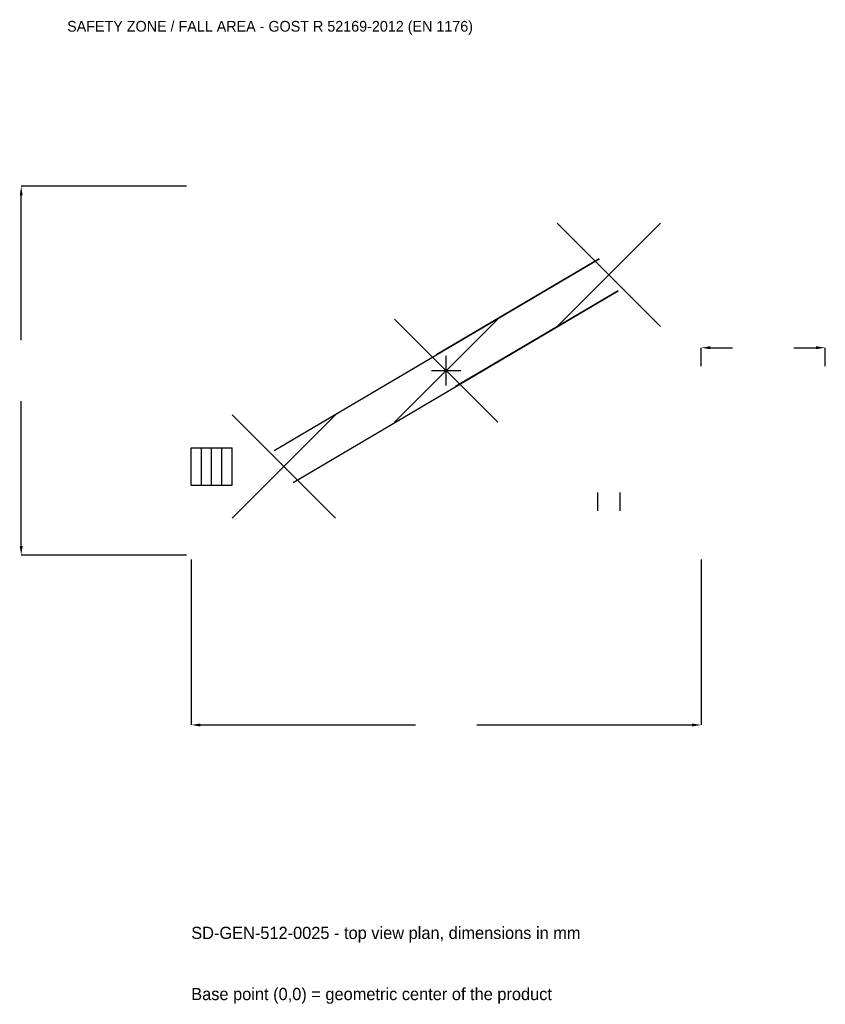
# Model space of a CAD drawing. Extents: x -6356 to 5650, y -9450 to 5234.
import ezdxf

# ---------------------------------------------------------------- set-up
doc = ezdxf.new("R2010")
doc.units = 0
for name, color, linetype in [('GP_MAF_zona_bezopasnosti', 1, 'Continuous'), ('ZSK_DANNYE', 3, 'Continuous'), ('ZSK_KONTUR', 7, 'Continuous'), ('ZSK_RAZMERY', 8, 'Continuous')]:
    doc.layers.add(name, color=color, linetype=linetype)
doc.dimstyles.new('ORION', dxfattribs={"dimtxt": 228, "dimasz": 136.8, "dimexe": 1.25, "dimexo": 68.4, "dimtad": 1, "dimcen": 2.5, "dimazin": 3, "dimtfac": 1, "dimtmove": 0, "dimatfit": 3})

# ---------------------------------------------------------------- blocks, each defined once
blk = doc.blocks.new('_CLOSEDFILLED')
at = {"color": 0, "linetype": 'BYBLOCK'}
blk.add_solid([(-1, 0.16), (0, 0), (-1, -0.16)], dxfattribs=at)
blk = doc.blocks.new('*D1')
for p, q in [((-3800, -2818.4), (-3800, -5284)), ((3800, -2818.4), (3800, -5284)), ((-3663.2, -5284), (-456, -5284)), ((456, -5284), (3663.2, -5284))]:
    blk.add_line(p, q)
at = {"layer": 'Defpoints'}
for p in [(-3800, -2750), (3800, -2750), (-3800, -5284)]:
    blk.add_point(p, dxfattribs=at)
at = {"layer": 'ZSK_RAZMERY', "xscale": 136.79999999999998, "yscale": 136.79999999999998, "rotation": 180}
blk.add_blockref('_CLOSEDFILLED', (-3800, -5284), dxfattribs=at)
at = {"layer": 'ZSK_RAZMERY', "xscale": 136.79999999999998, "yscale": 136.79999999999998}
blk.add_blockref('_CLOSEDFILLED', (3800, -5284), dxfattribs=at)
blk = doc.blocks.new('*D2')
for p, q in [((-3868.4, 2750), (-6334, 2750)), ((-6334, 456), (-6334, 2613.2)), ((-6334, -2613.2), (-6334, -456)), ((-3868.4, -2750), (-6334, -2750))]:
    blk.add_line(p, q)
at = {"layer": 'Defpoints'}
for p in [(-3800, 2750), (-6334, -2750), (-3800, -2750)]:
    blk.add_point(p, dxfattribs=at)
at = {"layer": 'ZSK_RAZMERY', "xscale": 136.79999999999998, "yscale": 136.79999999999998}
for p, rotation in [((-6334, 2750), 90), ((-6334, -2750), 270)]:
    blk.add_blockref('_CLOSEDFILLED', p, dxfattribs=dict(at, rotation=rotation))
blk = doc.blocks.new('*D3')
for p, q in [((3800, 68.4), (3800, 342)), ((3936.8, 342), (4269, 342)), ((5181, 342), (5513.2, 342)), ((5650, 68.4), (5650, 342))]:
    blk.add_line(p, q)
at = {"layer": 'Defpoints'}
for p in [(3800, 342), (3800, 0), (5650, 0)]:
    blk.add_point(p, dxfattribs=at)
at = {"layer": 'ZSK_RAZMERY', "xscale": 136.79999999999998, "yscale": 136.79999999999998, "rotation": 180}
blk.add_blockref('_CLOSEDFILLED', (3800, 342), dxfattribs=at)
at = {"layer": 'ZSK_RAZMERY', "xscale": 136.79999999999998, "yscale": 136.79999999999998}
blk.add_blockref('_CLOSEDFILLED', (5650, 342), dxfattribs=at)
blk = doc.blocks.new('B1')
at = {"layer": 'ZSK_KONTUR'}
for p, q in [((1652, 660), (3192, 2200)), ((1652, 2200), (3192, 660)), ((-2562.933, -1191.3), (2281.067, 1668.7)), ((2281.067, 1668.7), (-140.933, 238.7)), ((-2281.067, -1668.7), (2562.933, 1191.3)), ((2562.933, 1191.3), (140.933, -238.7)), ((-770, -770), (770, 770)), ((-770, 770), (770, -770)), ((-3192, -2200), (-1652, -660)), ((-3192, -660), (-1652, -2200)), ((-3800, -1152.8), (-3192, -1152.8)), ((-3800, -1707.2), (-3800, -1152.8)), ((-3648, -1707.2), (-3648, -1152.8)), ((-3496, -1707.2), (-3496, -1152.8)), ((-3344, -1707.2), (-3344, -1152.8)), ((-3192, -1707.2), (-3192, -1152.8)), ((-3800, -1707.2), (-3192, -1707.2)), ((2255.68, -1815), (2255.68, -2092.2)), ((2588.32, -1815), (2588.32, -2092.2))]:
    blk.add_line(p, q, dxfattribs=at)
at = {"layer": 'ZSK_RAZMERY'}
for p, q in [((0, -220), (0, 220)), ((-220, 0), (220, 0))]:
    blk.add_line(p, q, dxfattribs=at)
at = {"layer": 'GP_MAF_zona_bezopasnosti', "color": 1}
blk.add_text('SAFETY ZONE / FALL AREA - GOST R 52169-2012 (EN 1176)', height=159.6, dxfattribs=at).set_placement((-5650, 5056))
at = {"layer": 'ZSK_RAZMERY'}
dim = blk.add_linear_dim(base=(-6334, -2750), p1=(-3800, -2750), p2=(-3800, 2750), angle=90, dimstyle='ORION', dxfattribs=at)
dim.commit()
dim.dimension.update_dxf_attribs({"geometry": '*D2', "text_midpoint": (-6334, 0)})
for base, p1, p2, picture, middle in [((3800, 342), (3800, 0), (5650, 0), '*D3', (4725, 342)), ((-3800, -5284), (-3800, -2750), (3800, -2750), '*D1', (0, -5284))]:
    dim = blk.add_linear_dim(base=base, p1=p1, p2=p2, dimstyle='ORION', dxfattribs=at)
    dim.commit()
    dim.dimension.update_dxf_attribs({"geometry": picture, "text_midpoint": middle})

msp = doc.modelspace()

# ---------------------------------------------------------------- block references
msp.add_blockref('B1', (0, 0))

# ---------------------------------------------------------------- texts
at = {"layer": 'ZSK_DANNYE', "color": 3}
msp.add_text('SD-GEN-512-0025 - top view plan, dimensions in mm', height=182.4, dxfattribs=at).set_placement((-3800, -8476))
at = {"layer": 'ZSK_DANNYE', "color": 7}
msp.add_text('Base point (0,0) = geometric center of the product', height=182.4, dxfattribs=at).set_placement((-3800, -9388))

doc.saveas('drawing.dxf')
